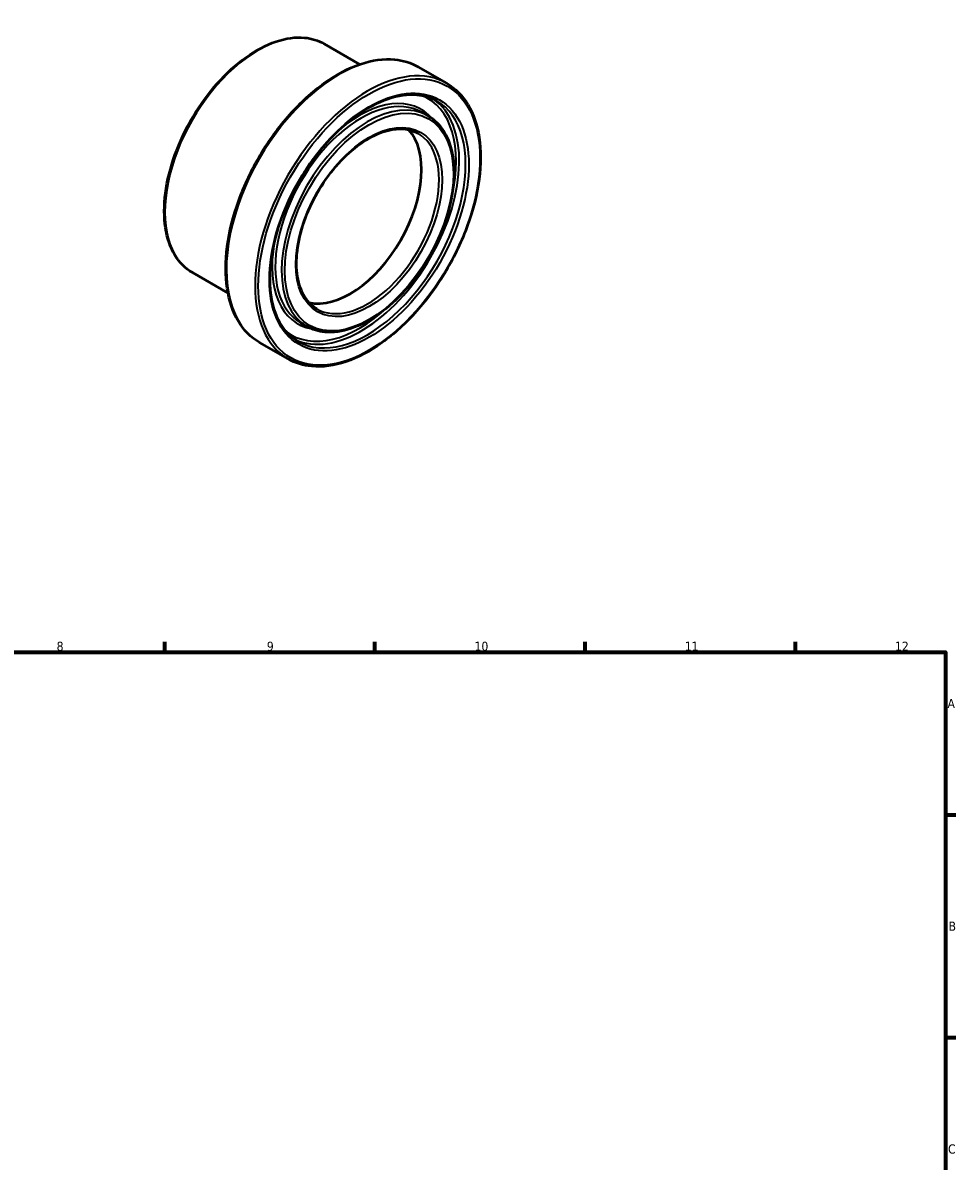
# Model space of a CAD drawing. Header units: millimetres. Extents: x -28 to 884, y -79 to 832.
# Tile 5 of 5: x 513 to 825, y 404 to 784. Entities that reach past the tile are written whole.
import ezdxf

# ---------------------------------------------------------------- set-up
doc = ezdxf.new("R2010")
doc.units = ezdxf.units.MM
for name, color, linetype, lineweight in [('Border (ANSI)', 7, 'Continuous', 70), ('Visible (ANSI)', 7, 'Continuous', 50), ('Visible Narrow (ANSI)', 7, 'Continuous', 35)]:
    doc.layers.add(name, color=color, linetype=linetype, lineweight=lineweight)
doc.styles.add('Note Text (ANSI)', font='tahoma.ttf')

# ---------------------------------------------------------------- blocks, each defined once
blk = doc.blocks.new('Borders Default Border')
at = {"layer": 'Border (ANSI)'}
for p, q in [((560.67, 574), (560.67, 577.45)), ((630.75, 574), (630.75, 577.45)), ((700.83, 574), (700.83, 577.45)), ((770.92, 574), (770.92, 577.45)), ((821, 519.75), (824.45, 519.75)), ((821, 445.5), (824.45, 445.5))]:
    blk.add_line(p, q, dxfattribs=at)
at = {"layer": 'Border (ANSI)', "flags": 128}
blk.add_lwpolyline([(20, 20), (20, 574), (821, 574), (821, 20), (20, 20)], dxfattribs=at)
at = {"layer": 'Border (ANSI)', "attachment_point": 7, "style": 'Note Text (ANSI)'}
for s, insert, char_height in [('8', (524.63, 574.33), 3.05), ('9', (594.7, 574.34), 3.05), ('10', (663.96, 574.34), 3.048), ('11', (734.04, 574.4), 3.048), ('12', (804.13, 574.4), 3.048), ('A', (821.63, 555.35), 3.05), ('B', (821.99, 481.1), 3.05), ('C', (821.8, 406.8), 3.05)]:
    blk.add_mtext(s, dxfattribs=dict(at, insert=insert, char_height=char_height))

msp = doc.modelspace()

# ---------------------------------------------------------------- linework, layer by layer
at = {"layer": 'Visible (ANSI)'}
for p, q in [((625.6883, 769.8367), (613.8033, 776.6809)), ((654.7106, 763.5095), (645.1646, 769.0067)), ((648.4664, 752.6664), (646.3451, 753.888)), ((581.7735, 693.5774), (569.8884, 700.4215)), ((608.0573, 682.4948), (605.936, 683.7164)), ((601.8131, 671.6517), (592.2672, 677.1488))]:
    msp.add_line(p, q, dxfattribs=at)
msp.add_ellipse((622.4282, 720.94), major_axis=(16.8423, 29.2472), ratio=0.57809312, start_param=3.3169263, end_param=6.10785166, dxfattribs=at)
for points, knots in [([(569.8884, 700.4215), (567.5366, 701.7759), (565.555, 703.7655), (562.5019, 708.8252), (561.4484, 711.9163), (560.3785, 718.9105), (560.3811, 722.828), (561.4525, 731.061), (562.523, 735.3758), (565.6168, 743.9612), (567.6383, 748.2302), (572.4274, 756.298), (575.1938, 760.0956), (581.1985, 766.8417), (584.4362, 769.7885), (591.0681, 774.5319), (594.4616, 776.3264), (601.0657, 778.5587), (604.278, 778.9996), (609.6209, 778.4992), (611.8389, 777.8121), (613.8033, 776.6809)], [3.92505711, 3.92505711, 3.92505711, 3.92505711, 4.23463653, 4.23463653, 4.5512598, 4.5512598, 4.87362919, 4.87362919, 5.19642225, 5.19642225, 5.51873149, 5.51873149, 5.84085774, 5.84085774, 6.16322495, 6.16322495, 6.4860724, 6.4860724, 6.80808277, 6.80808277, 7.06664976, 7.06664976, 7.06664976, 7.06664976]), ([(592.2672, 677.1488), (589.4345, 678.7801), (587.0495, 681.1806), (583.3844, 687.2889), (582.1227, 691.0181), (580.8534, 699.4507), (580.8648, 704.1683), (582.1697, 714.082), (583.4647, 719.2773), (587.2007, 729.6154), (589.6397, 734.7563), (595.4147, 744.471), (598.7491, 749.0433), (605.9833, 757.1633), (609.882, 760.7091), (617.8621, 766.4138), (621.9426, 768.5706), (629.8767, 771.2542), (633.732, 771.784), (640.1443, 771.1884), (642.8071, 770.3643), (645.1646, 769.0067)], [3.92505711, 3.92505711, 3.92505711, 3.92505711, 4.23634485, 4.23634485, 4.55359708, 4.55359708, 4.8755842, 4.8755842, 5.19789815, 5.19789815, 5.5198101, 5.5198101, 5.84157172, 5.84157172, 6.16353407, 6.16353407, 6.48589622, 6.48589622, 6.80757703, 6.80757703, 7.06664976, 7.06664976, 7.06664976, 7.06664976]), ([(654.7106, 763.5095), (657.5432, 761.8783), (659.9282, 759.4778), (663.5934, 753.3695), (664.8551, 749.6402), (666.1243, 741.2076), (666.113, 736.4901), (664.8081, 726.5763), (663.5131, 721.381), (659.7771, 711.043), (657.3381, 705.9021), (651.5631, 696.1874), (648.2286, 691.6151), (640.9944, 683.495), (637.0957, 679.9493), (629.1156, 674.2446), (625.0352, 672.0878), (617.101, 669.4042), (613.2458, 668.8744), (606.8334, 669.47), (604.1707, 670.2941), (601.8131, 671.6517)], [0.78346445, 0.78346445, 0.78346445, 0.78346445, 1.09475219, 1.09475219, 1.41200442, 1.41200442, 1.73399154, 1.73399154, 2.0563055, 2.0563055, 2.37821744, 2.37821744, 2.69997906, 2.69997906, 3.02194141, 3.02194141, 3.34430356, 3.34430356, 3.66598438, 3.66598438, 3.92505711, 3.92505711, 3.92505711, 3.92505711]), ([(605.1754, 677.4903), (602.7026, 678.9143), (600.6356, 681.051), (597.5592, 686.5211), (596.5298, 689.8228), (595.6011, 697.2432), (595.6852, 701.3455), (596.9511, 709.9672), (598.1319, 714.4846), (601.4778, 723.4797), (603.6436, 727.9558), (608.7414, 736.4061), (611.6729, 740.3786), (617.998, 747.4115), (621.3902, 750.4712), (628.2794, 755.3694), (631.7749, 757.2083), (638.5102, 759.5005), (641.7461, 759.9506), (647.1302, 759.496), (649.3705, 758.8099), (651.3483, 757.6709)], [3.92505711, 3.92505711, 3.92505711, 3.92505711, 4.25582424, 4.25582424, 4.57822238, 4.57822238, 4.89574432, 4.89574432, 5.21315482, 5.21315482, 5.53102495, 5.53102495, 5.84904847, 5.84904847, 6.16683417, 6.16683417, 6.48414991, 6.48414991, 6.80209076, 6.80209076, 7.06664976, 7.06664976, 7.06664976, 7.06664976]), ([(648.4664, 752.6664), (650.6307, 751.4201), (652.4547, 749.5908), (655.269, 744.9403), (656.2412, 742.0983), (657.2333, 735.6655), (657.2341, 732.0602), (656.2538, 724.4833), (655.271, 720.5121), (652.4278, 712.6108), (650.5692, 708.682), (646.1649, 701.257), (643.6203, 697.7617), (638.0953, 691.5518), (635.1157, 688.8387), (629.0099, 684.4706), (625.8845, 682.8174), (619.7995, 680.7613), (616.8381, 680.355), (611.9127, 680.8183), (609.8682, 681.452), (608.0573, 682.4948)], [0.78346445, 0.78346445, 0.78346445, 0.78346445, 1.09218043, 1.09218043, 1.40847424, 1.40847424, 1.73103545, 1.73103545, 2.05407401, 2.05407401, 2.37658705, 2.37658705, 2.69890016, 2.69890016, 3.02147467, 3.02147467, 3.34457033, 3.34457033, 3.66674715, 3.66674715, 3.92505711, 3.92505711, 3.92505711, 3.92505711]), ([(611.4195, 688.3334), (609.6151, 689.3725), (608.1089, 690.9383), (605.8836, 694.9513), (605.144, 697.3653), (604.4924, 702.7852), (604.5643, 705.7754), (605.5055, 712.0603), (606.3741, 715.3537), (608.8273, 721.9122), (610.4126, 725.1761), (614.1399, 731.3368), (616.2815, 734.2322), (620.8973, 739.3549), (623.3704, 741.5819), (628.3853, 745.1435), (630.9259, 746.4788), (635.812, 748.1435), (638.154, 748.4701), (642.0512, 748.1476), (643.6732, 747.6519), (645.1042, 746.8278)], [3.92505711, 3.92505711, 3.92505711, 3.92505711, 4.2600455, 4.2600455, 4.58310695, 4.58310695, 4.89966678, 4.89966678, 5.2161348, 5.2161348, 5.53323129, 5.53323129, 5.85053303, 5.85053303, 6.16750674, 6.16750674, 6.48383341, 6.48383341, 6.80097729, 6.80097729, 7.06664976, 7.06664976, 7.06664976, 7.06664976])]:
    msp.add_open_spline(points, degree=3, knots=knots, dxfattribs=at)
at = {"layer": 'Visible Narrow (ANSI)'}
for centre, major_axis, start_param, end_param in [((591.8458, 738.5512), (-21.9574, -38.1297), 3.14159265, 6.28318531), ((618.7159, 723.0778), (-26.4487, -45.9289), 3.14159265, 6.28318531), ((628.2618, 717.5806), (26.4487, 45.9289), 0, 3.14159265), ((628.2618, 717.5806), (20.2046, 35.0858), 0, 3.14159265), ((625.6102, 719.1076), (20.5788, 35.7357), 6.07795063, 7.2967104), ((625.6102, 719.1076), (22.7122, 39.4404), 5.19935734, 6.3625984), ((626.1405, 718.8022), (-20.2046, -35.0858), 3.14159265, 6.28318531), ((626.1405, 718.8022), (-23.0865, -40.0903), 0.04615718, 3.09543547), ((628.2618, 717.5806), (23.0865, 40.0903), 3.14159265, 6.28318531), ((628.2618, 717.5806), (16.8423, 29.2472), 3.14159265, 6.28318531), ((625.6102, 719.1076), (-20.5788, -35.7357), 5.26966021, 6.48841999), ((625.6102, 719.1076), (-22.7122, -39.4404), 6.20377222, 7.36701327)]:
    msp.add_ellipse(centre, major_axis=major_axis, ratio=0.57809312, start_param=start_param, end_param=end_param, dxfattribs=at)
for major_axis in [(-26.0744, -45.279), (-23.4608, -40.7403), (-19.8303, -34.4359), (-17.2166, -29.8971)]:
    msp.add_ellipse((628.7922, 717.2752), major_axis=major_axis, ratio=0.57809312, dxfattribs=at)

# ---------------------------------------------------------------- block references
msp.add_blockref('Borders Default Border', (0, 0))

doc.saveas('drawing.dxf')
